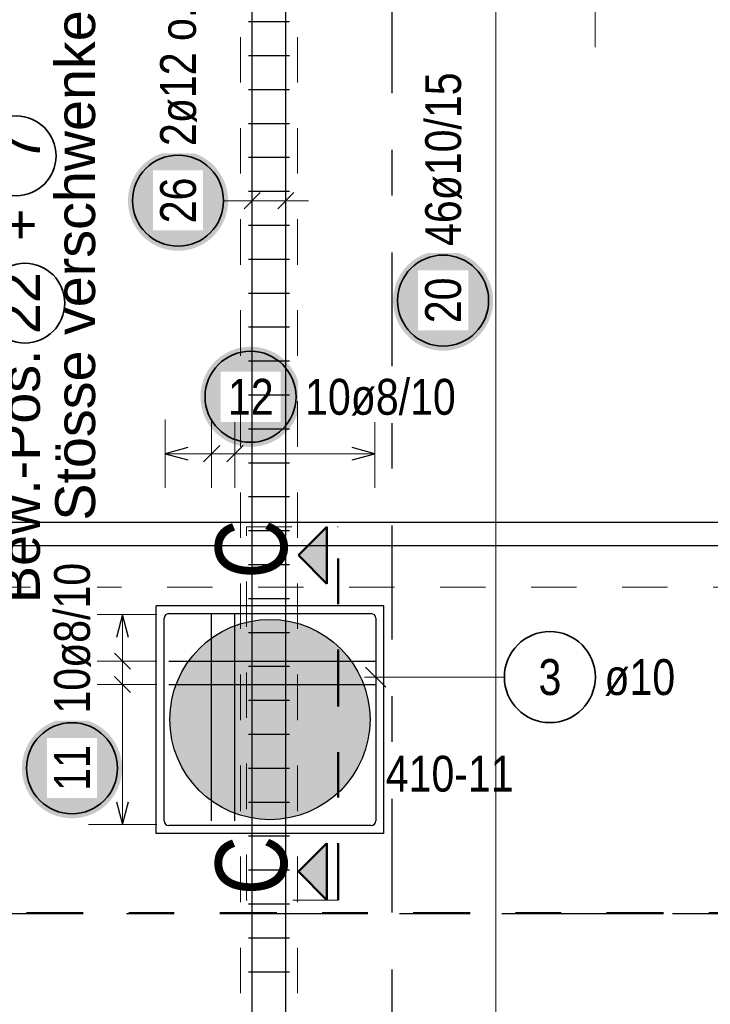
# Model space of a CAD drawing. Header units: millimetres. Extents: x -2.7 to 34.1, y -3.5 to 21.
# Tile 32 of 62: x 6.6 to 8.1, y 11.9 to 14.1. Entities that reach past the tile are written whole.
import ezdxf

# ---------------------------------------------------------------- set-up
doc = ezdxf.new("R2010")
doc.units = ezdxf.units.MM
for name, pattern in [('DASHDOT', [1, 0.5, -0.25, 0, -0.25]), ('DASHDOTX2', [2, 1, -0.5, 0, -0.5]), ('HIDDEN', [0.375, 0.25, -0.125])]:
    doc.linetypes.add(name, pattern=pattern)
doc.layers.add('Achsen', color=7, linetype='Continuous', lineweight=20)
doc.layers.add('Schnittlinien', color=7, linetype='Continuous', lineweight=20)
doc.styles.add('Arial', font='arial.ttf')
doc.styles.add('Arial Narrow', font='ARIALN.TTF')

msp = doc.modelspace()

# ---------------------------------------------------------------- hatches: boundary and pattern name
at = {"lineweight": 25, "true_color": 0xffffff}
for points in [[(7.033376, 13.661963), (7.033309, 13.665802), (7.033108, 13.669636), (7.032773, 13.673461), (7.032305, 13.677272), (7.031705, 13.681064), (7.030972, 13.684833), (7.030109, 13.688574), (7.029115, 13.692283), (7.027992, 13.695955), (7.026742, 13.699585), (7.025366, 13.70317), (7.023866, 13.706704), (7.022243, 13.710184), (7.0205, 13.713605), (7.018639, 13.716963), (7.016661, 13.720254), (7.01457, 13.723474), (7.012368, 13.726619), (7.010057, 13.729686), (7.007641, 13.732669), (7.005122, 13.735567), (7.002503, 13.738375), (6.999788, 13.74109), (6.99698, 13.743709), (6.994083, 13.746228), (6.991099, 13.748644), (6.988032, 13.750955), (6.984887, 13.753157), (6.981667, 13.755248), (6.978376, 13.757226), (6.975018, 13.759087), (6.971597, 13.76083), (6.968117, 13.762453), (6.964583, 13.763953), (6.960998, 13.765329), (6.957368, 13.766579), (6.953696, 13.767702), (6.949987, 13.768695), (6.946246, 13.769559), (6.942477, 13.770292), (6.938685, 13.770892), (6.934874, 13.77136), (6.931049, 13.771695), (6.927215, 13.771896), (6.923376, 13.771963), (6.919537, 13.771896), (6.915703, 13.771695), (6.911878, 13.77136), (6.908067, 13.770892), (6.904275, 13.770292), (6.900506, 13.769559), (6.896765, 13.768695), (6.893056, 13.767702), (6.889384, 13.766579), (6.885754, 13.765329), (6.882169, 13.763953), (6.878635, 13.762453), (6.875155, 13.76083), (6.871734, 13.759087), (6.868376, 13.757226), (6.865085, 13.755248), (6.861865, 13.753157), (6.85872, 13.750955), (6.855653, 13.748644), (6.852669, 13.746228), (6.849772, 13.743709), (6.846964, 13.74109), (6.844249, 13.738375), (6.84163, 13.735567), (6.839111, 13.732669), (6.836695, 13.729686), (6.834384, 13.726619), (6.832182, 13.723474), (6.830091, 13.720254), (6.828113, 13.716963), (6.826252, 13.713605), (6.824509, 13.710184), (6.822886, 13.706704), (6.821386, 13.70317), (6.82001, 13.699585), (6.81876, 13.695955), (6.817637, 13.692283), (6.816643, 13.688574), (6.81578, 13.684833), (6.815047, 13.681064), (6.814447, 13.677272), (6.813979, 13.673461), (6.813644, 13.669636), (6.813443, 13.665802), (6.813376, 13.661963), (6.813443, 13.658124), (6.813644, 13.65429), (6.813979, 13.650465), (6.814447, 13.646654), (6.815047, 13.642862), (6.81578, 13.639093), (6.816643, 13.635351), (6.817637, 13.631643), (6.81876, 13.627971), (6.82001, 13.624341), (6.821386, 13.620756), (6.822886, 13.617222), (6.824509, 13.613742), (6.826252, 13.610321), (6.828113, 13.606963), (6.830091, 13.603672), (6.832182, 13.600452), (6.834384, 13.597306), (6.836695, 13.59424), (6.839111, 13.591256), (6.84163, 13.588358), (6.844249, 13.58555), (6.846964, 13.582835), (6.849772, 13.580217), (6.852669, 13.577698), (6.855653, 13.575282), (6.85872, 13.572971), (6.861865, 13.570769), (6.865085, 13.568678), (6.868376, 13.5667), (6.871734, 13.564839), (6.875155, 13.563095), (6.878635, 13.561473), (6.882169, 13.559973), (6.885754, 13.558597), (6.889384, 13.557347), (6.893056, 13.556224), (6.896765, 13.55523), (6.900506, 13.554367), (6.904275, 13.553634), (6.908067, 13.553033), (6.911878, 13.552565), (6.915703, 13.552231), (6.919537, 13.55203), (6.923376, 13.551963), (6.927215, 13.55203), (6.931049, 13.552231), (6.934874, 13.552565), (6.938685, 13.553033), (6.942477, 13.553634), (6.946246, 13.554367), (6.949987, 13.55523), (6.953696, 13.556224), (6.957368, 13.557347), (6.960998, 13.558597), (6.964583, 13.559973), (6.968117, 13.561473), (6.971597, 13.563095), (6.975018, 13.564839), (6.978376, 13.5667), (6.981667, 13.568678), (6.984887, 13.570769), (6.988032, 13.572971), (6.991099, 13.575282), (6.994083, 13.577698), (6.99698, 13.580217), (6.999788, 13.582835), (7.002503, 13.58555), (7.005122, 13.588358), (7.007641, 13.591256), (7.010057, 13.59424), (7.012368, 13.597306), (7.01457, 13.600452), (7.016661, 13.603672), (7.018639, 13.606963), (7.0205, 13.610321), (7.022243, 13.613742), (7.023866, 13.617222), (7.025366, 13.620756), (7.026742, 13.624341), (7.027992, 13.627971), (7.029115, 13.631643), (7.030109, 13.635351), (7.030972, 13.639093), (7.031705, 13.642862), (7.032305, 13.646654), (7.032773, 13.650465), (7.033108, 13.65429)], [(7.615925, 13.442487), (7.615858, 13.446326), (7.615657, 13.45016), (7.615322, 13.453985), (7.614855, 13.457796), (7.614254, 13.461588), (7.613521, 13.465357), (7.612658, 13.469098), (7.611664, 13.472807), (7.610541, 13.476479), (7.609291, 13.480109), (7.607915, 13.483694), (7.606415, 13.487228), (7.604792, 13.490708), (7.603049, 13.494129), (7.601188, 13.497487), (7.59921, 13.500778), (7.597119, 13.503998), (7.594917, 13.507143), (7.592606, 13.51021), (7.59019, 13.513194), (7.587671, 13.516091), (7.585052, 13.518899), (7.582337, 13.521614), (7.579529, 13.524233), (7.576632, 13.526752), (7.573648, 13.529168), (7.570581, 13.531479), (7.567436, 13.533681), (7.564216, 13.535772), (7.560925, 13.53775), (7.557567, 13.539611), (7.554146, 13.541354), (7.550666, 13.542977), (7.547132, 13.544477), (7.543547, 13.545853), (7.539917, 13.547103), (7.536245, 13.548226), (7.532536, 13.549219), (7.528795, 13.550083), (7.525026, 13.550816), (7.521234, 13.551416), (7.517423, 13.551884), (7.513598, 13.552219), (7.509764, 13.55242), (7.505925, 13.552487), (7.502086, 13.55242), (7.498252, 13.552219), (7.494427, 13.551884), (7.490616, 13.551416), (7.486824, 13.550816), (7.483055, 13.550083), (7.479314, 13.549219), (7.475605, 13.548226), (7.471933, 13.547103), (7.468303, 13.545853), (7.464718, 13.544477), (7.461184, 13.542977), (7.457704, 13.541354), (7.454283, 13.539611), (7.450925, 13.53775), (7.447634, 13.535772), (7.444414, 13.533681), (7.441269, 13.531479), (7.438202, 13.529168), (7.435218, 13.526752), (7.432321, 13.524233), (7.429513, 13.521614), (7.426798, 13.518899), (7.424179, 13.516091), (7.42166, 13.513194), (7.419244, 13.51021), (7.416933, 13.507143), (7.414731, 13.503998), (7.41264, 13.500778), (7.410662, 13.497487), (7.408801, 13.494129), (7.407058, 13.490708), (7.405435, 13.487228), (7.403935, 13.483694), (7.402559, 13.480109), (7.401309, 13.476479), (7.400186, 13.472807), (7.399192, 13.469098), (7.398329, 13.465357), (7.397596, 13.461588), (7.396996, 13.457796), (7.396528, 13.453985), (7.396193, 13.45016), (7.395992, 13.446326), (7.395925, 13.442487), (7.395992, 13.438648), (7.396193, 13.434814), (7.396528, 13.430989), (7.396996, 13.427178), (7.397596, 13.423386), (7.398329, 13.419617), (7.399192, 13.415876), (7.400186, 13.412167), (7.401309, 13.408495), (7.402559, 13.404865), (7.403935, 13.40128), (7.405435, 13.397746), (7.407058, 13.394266), (7.408801, 13.390845), (7.410662, 13.387487), (7.41264, 13.384196), (7.414731, 13.380976), (7.416933, 13.377831), (7.419244, 13.374764), (7.42166, 13.37178), (7.424179, 13.368883), (7.426798, 13.366075), (7.429513, 13.36336), (7.432321, 13.360741), (7.435218, 13.358222), (7.438202, 13.355806), (7.441269, 13.353495), (7.444414, 13.351293), (7.447634, 13.349202), (7.450925, 13.347224), (7.454283, 13.345363), (7.457704, 13.34362), (7.461184, 13.341997), (7.464718, 13.340497), (7.468303, 13.339121), (7.471933, 13.337871), (7.475605, 13.336748), (7.479314, 13.335754), (7.483055, 13.334891), (7.486824, 13.334158), (7.490616, 13.333557), (7.494427, 13.33309), (7.498252, 13.332755), (7.502086, 13.332554), (7.505925, 13.332487), (7.509764, 13.332554), (7.513598, 13.332755), (7.517423, 13.33309), (7.521234, 13.333557), (7.525026, 13.334158), (7.528795, 13.334891), (7.532536, 13.335754), (7.536245, 13.336748), (7.539917, 13.337871), (7.543547, 13.339121), (7.547132, 13.340497), (7.550666, 13.341997), (7.554146, 13.34362), (7.557567, 13.345363), (7.560925, 13.347224), (7.564216, 13.349202), (7.567436, 13.351293), (7.570581, 13.353495), (7.573648, 13.355806), (7.576632, 13.358222), (7.579529, 13.360741), (7.582337, 13.36336), (7.585052, 13.366075), (7.587671, 13.368883), (7.59019, 13.37178), (7.592606, 13.374764), (7.594917, 13.377831), (7.597119, 13.380976), (7.59921, 13.384196), (7.601188, 13.387487), (7.603049, 13.390845), (7.604792, 13.394266), (7.606415, 13.397746), (7.607915, 13.40128), (7.609291, 13.404865), (7.610541, 13.408495), (7.611664, 13.412167), (7.612658, 13.415876), (7.613521, 13.419617), (7.614254, 13.423386), (7.614855, 13.427178), (7.615322, 13.430989), (7.615657, 13.434814)]]:
    msp.add_hatch(color=7, dxfattribs=at).paths.add_polyline_path(points)
at = {"lineweight": 25, "true_color": 0x0000ff}
for points in [[(7.188012, 12.883252), (7.250512, 12.820752), (7.250512, 12.945752)], [(7.188012, 12.18846), (7.250512, 12.12596), (7.250512, 12.25096)]]:
    msp.add_hatch(color=5, dxfattribs=at).paths.add_polyline_path(points)
at = {"lineweight": 25, "true_color": 0xd7ffd7}
msp.add_hatch(color=254, dxfattribs=at).paths.add_polyline_path([(7.345325, 12.522491), (7.345305, 12.525457), (7.345245, 12.528423), (7.345145, 12.531388), (7.345005, 12.534351), (7.344825, 12.537311), (7.344606, 12.54027), (7.344346, 12.543224), (7.344046, 12.546176), (7.343707, 12.549122), (7.343328, 12.552064), (7.34291, 12.555001), (7.342452, 12.557932), (7.341954, 12.560856), (7.341417, 12.563773), (7.340841, 12.566683), (7.340225, 12.569585), (7.339571, 12.572478), (7.338878, 12.575362), (7.338145, 12.578237), (7.337374, 12.581101), (7.336565, 12.583955), (7.335717, 12.586797), (7.334831, 12.589628), (7.333907, 12.592447), (7.332944, 12.595252), (7.331944, 12.598045), (7.330907, 12.600824), (7.329832, 12.603589), (7.32872, 12.606339), (7.327571, 12.609073), (7.326385, 12.611792), (7.325163, 12.614495), (7.323904, 12.617181), (7.32261, 12.61985), (7.321279, 12.622501), (7.319913, 12.625134), (7.318511, 12.627748), (7.317075, 12.630343), (7.315603, 12.632919), (7.314097, 12.635474), (7.312556, 12.638009), (7.310982, 12.640523), (7.309373, 12.643016), (7.307732, 12.645486), (7.306057, 12.647934), (7.304349, 12.65036), (7.302609, 12.652762), (7.300836, 12.65514), (7.299032, 12.657495), (7.297196, 12.659824), (7.295329, 12.662129), (7.29343, 12.664409), (7.291502, 12.666662), (7.289543, 12.66889), (7.287554, 12.671091), (7.285536, 12.673264), (7.283488, 12.675411), (7.281412, 12.677529), (7.279307, 12.67962), (7.277175, 12.681682), (7.275015, 12.683714), (7.272827, 12.685718), (7.270613, 12.687692), (7.268373, 12.689636), (7.266106, 12.691549), (7.263814, 12.693432), (7.261497, 12.695284), (7.259154, 12.697104), (7.256788, 12.698893), (7.254398, 12.700649), (7.251984, 12.702373), (7.249547, 12.704064), (7.247088, 12.705723), (7.244606, 12.707348), (7.242103, 12.708939), (7.239578, 12.710497), (7.237033, 12.71202), (7.234468, 12.713509), (7.231882, 12.714963), (7.229278, 12.716383), (7.226654, 12.717766), (7.224012, 12.719115), (7.221352, 12.720428), (7.218674, 12.721704), (7.21598, 12.722945), (7.213269, 12.724149), (7.210542, 12.725316), (7.2078, 12.726447), (7.205042, 12.72754), (7.20227, 12.728596), (7.199484, 12.729615), (7.196685, 12.730596), (7.193873, 12.731539), (7.191048, 12.732445), (7.188211, 12.733312), (7.185363, 12.73414), (7.182504, 12.734931), (7.179634, 12.735682), (7.176755, 12.736395), (7.173866, 12.737069), (7.170969, 12.737704), (7.168063, 12.7383), (7.165149, 12.738857), (7.162229, 12.739374), (7.159301, 12.739852), (7.156367, 12.74029), (7.153428, 12.740689), (7.150484, 12.741048), (7.147534, 12.741367), (7.144581, 12.741647), (7.141625, 12.741886), (7.138665, 12.742086), (7.135703, 12.742246), (7.132739, 12.742366), (7.129774, 12.742446), (7.126808, 12.742486), (7.123842, 12.742486), (7.120876, 12.742446), (7.117911, 12.742366), (7.114947, 12.742246), (7.111985, 12.742086), (7.109025, 12.741886), (7.106069, 12.741647), (7.103116, 12.741367), (7.100167, 12.741048), (7.097222, 12.740689), (7.094283, 12.74029), (7.091349, 12.739852), (7.088421, 12.739374), (7.085501, 12.738857), (7.082587, 12.7383), (7.079681, 12.737704), (7.076784, 12.737069), (7.073895, 12.736395), (7.071016, 12.735682), (7.068146, 12.734931), (7.065287, 12.73414), (7.062439, 12.733312), (7.059602, 12.732445), (7.056777, 12.731539), (7.053965, 12.730596), (7.051166, 12.729615), (7.04838, 12.728596), (7.045608, 12.72754), (7.04285, 12.726447), (7.040108, 12.725316), (7.037381, 12.724149), (7.03467, 12.722945), (7.031976, 12.721704), (7.029298, 12.720428), (7.026638, 12.719115), (7.023996, 12.717766), (7.021373, 12.716383), (7.018768, 12.714963), (7.016182, 12.713509), (7.013617, 12.71202), (7.011072, 12.710497), (7.008547, 12.708939), (7.006044, 12.707348), (7.003562, 12.705723), (7.001103, 12.704064), (6.998666, 12.702373), (6.996252, 12.700649), (6.993862, 12.698893), (6.991496, 12.697104), (6.989154, 12.695284), (6.986836, 12.693432), (6.984544, 12.691549), (6.982277, 12.689636), (6.980037, 12.687692), (6.977823, 12.685718), (6.975635, 12.683714), (6.973475, 12.681682), (6.971343, 12.67962), (6.969238, 12.677529), (6.967162, 12.675411), (6.965114, 12.673264), (6.963096, 12.671091), (6.961107, 12.66889), (6.959148, 12.666662), (6.95722, 12.664409), (6.955322, 12.662129), (6.953454, 12.659824), (6.951618, 12.657495), (6.949814, 12.65514), (6.948041, 12.652762), (6.946301, 12.65036), (6.944593, 12.647934), (6.942918, 12.645486), (6.941277, 12.643016), (6.939668, 12.640523), (6.938094, 12.638009), (6.936553, 12.635474), (6.935047, 12.632919), (6.933576, 12.630343), (6.932139, 12.627748), (6.930737, 12.625134), (6.929371, 12.622501), (6.92804, 12.61985), (6.926746, 12.617181), (6.925487, 12.614495), (6.924265, 12.611792), (6.923079, 12.609073), (6.92193, 12.606339), (6.920818, 12.603589), (6.919743, 12.600824), (6.918706, 12.598045), (6.917706, 12.595252), (6.916744, 12.592447), (6.915819, 12.589628), (6.914933, 12.586797), (6.914085, 12.583955), (6.913276, 12.581101), (6.912505, 12.578237), (6.911773, 12.575362), (6.911079, 12.572478), (6.910425, 12.569585), (6.909809, 12.566683), (6.909233, 12.563773), (6.908696, 12.560856), (6.908198, 12.557932), (6.90774, 12.555001), (6.907322, 12.552064), (6.906943, 12.549122), (6.906604, 12.546176), (6.906304, 12.543224), (6.906045, 12.54027), (6.905825, 12.537311), (6.905645, 12.534351), (6.905505, 12.531388), (6.905405, 12.528423), (6.905345, 12.525457), (6.905325, 12.522491), (6.905345, 12.519525), (6.905405, 12.516559), (6.905505, 12.513595), (6.905645, 12.510632), (6.905825, 12.507671), (6.906045, 12.504713), (6.906304, 12.501758), (6.906604, 12.498807), (6.906943, 12.49586), (6.907322, 12.492918), (6.90774, 12.489981), (6.908198, 12.48705), (6.908696, 12.484126), (6.909233, 12.481209), (6.909809, 12.478299), (6.910425, 12.475397), (6.911079, 12.472504), (6.911773, 12.46962), (6.912505, 12.466746), (6.913276, 12.463881), (6.914085, 12.461028), (6.914933, 12.458185), (6.915819, 12.455354), (6.916744, 12.452536), (6.917706, 12.44973), (6.918706, 12.446937), (6.919743, 12.444158), (6.920818, 12.441393), (6.92193, 12.438643), (6.923079, 12.435909), (6.924265, 12.43319), (6.925487, 12.430487), (6.926746, 12.427801), (6.92804, 12.425132), (6.929371, 12.422481), (6.930737, 12.419848), (6.932139, 12.417234), (6.933576, 12.414639), (6.935047, 12.412063), (6.936553, 12.409508), (6.938094, 12.406973), (6.939668, 12.404459), (6.941277, 12.401967), (6.942918, 12.399496), (6.944593, 12.397048), (6.946301, 12.394622), (6.948041, 12.39222), (6.949814, 12.389842), (6.951618, 12.387488), (6.953454, 12.385158), (6.955322, 12.382853), (6.95722, 12.380574), (6.959148, 12.37832), (6.961107, 12.376092), (6.963096, 12.373892), (6.965114, 12.371718), (6.967162, 12.369571), (6.969238, 12.367453), (6.971343, 12.365362), (6.973475, 12.363301), (6.975635, 12.361268), (6.977823, 12.359264), (6.980037, 12.35729), (6.982277, 12.355346), (6.984544, 12.353433), (6.986836, 12.35155), (6.989154, 12.349698), (6.991496, 12.347878), (6.993862, 12.34609), (6.996252, 12.344333), (6.998666, 12.342609), (7.001103, 12.340918), (7.003562, 12.339259), (7.006044, 12.337634), (7.008547, 12.336043), (7.011072, 12.334485), (7.013617, 12.332962), (7.016182, 12.331473), (7.018768, 12.330019), (7.021373, 12.3286), (7.023996, 12.327216), (7.026638, 12.325867), (7.029298, 12.324555), (7.031976, 12.323278), (7.03467, 12.322037), (7.037381, 12.320833), (7.040108, 12.319666), (7.04285, 12.318535), (7.045608, 12.317442), (7.04838, 12.316386), (7.051166, 12.315367), (7.053965, 12.314386), (7.056777, 12.313443), (7.059602, 12.312538), (7.062439, 12.311671), (7.065287, 12.310842), (7.068146, 12.310052), (7.071016, 12.3093), (7.073895, 12.308587), (7.076784, 12.307913), (7.079681, 12.307278), (7.082587, 12.306682), (7.085501, 12.306126), (7.088421, 12.305608), (7.091349, 12.305131), (7.094283, 12.304692), (7.097222, 12.304293), (7.100167, 12.303934), (7.103116, 12.303615), (7.106069, 12.303335), (7.109025, 12.303096), (7.111985, 12.302896), (7.114947, 12.302736), (7.117911, 12.302616), (7.120876, 12.302536), (7.123842, 12.302496), (7.126808, 12.302496), (7.129774, 12.302536), (7.132739, 12.302616), (7.135703, 12.302736), (7.138665, 12.302896), (7.141625, 12.303096), (7.144581, 12.303335), (7.147534, 12.303615), (7.150484, 12.303934), (7.153428, 12.304293), (7.156367, 12.304692), (7.159301, 12.305131), (7.162229, 12.305608), (7.165149, 12.306126), (7.168063, 12.306682), (7.170969, 12.307278), (7.173866, 12.307913), (7.176755, 12.308587), (7.179634, 12.3093), (7.182504, 12.310052), (7.185363, 12.310842), (7.188211, 12.311671), (7.191048, 12.312538), (7.193873, 12.313443), (7.196685, 12.314386), (7.199484, 12.315367), (7.20227, 12.316386), (7.205042, 12.317442), (7.2078, 12.318535), (7.210542, 12.319666), (7.213269, 12.320833), (7.21598, 12.322037), (7.218674, 12.323278), (7.221352, 12.324555), (7.224012, 12.325867), (7.226654, 12.327216), (7.229278, 12.3286), (7.231882, 12.330019), (7.234468, 12.331473), (7.237033, 12.332962), (7.239578, 12.334485), (7.242103, 12.336043), (7.244606, 12.337634), (7.247088, 12.339259), (7.249547, 12.340918), (7.251984, 12.342609), (7.254398, 12.344333), (7.256788, 12.34609), (7.259154, 12.347878), (7.261497, 12.349698), (7.263814, 12.35155), (7.266106, 12.353433), (7.268373, 12.355346), (7.270613, 12.35729), (7.272827, 12.359264), (7.275015, 12.361268), (7.277175, 12.363301), (7.279307, 12.365362), (7.281412, 12.367453), (7.283488, 12.369571), (7.285536, 12.371718), (7.287554, 12.373892), (7.289543, 12.376092), (7.291502, 12.37832), (7.29343, 12.380574), (7.295329, 12.382853), (7.297196, 12.385158), (7.299032, 12.387488), (7.300836, 12.389842), (7.302609, 12.39222), (7.304349, 12.394622), (7.306057, 12.397048), (7.307732, 12.399496), (7.309373, 12.401967), (7.310982, 12.404459), (7.312556, 12.406973), (7.314097, 12.409508), (7.315603, 12.412063), (7.317075, 12.414639), (7.318511, 12.417234), (7.319913, 12.419848), (7.321279, 12.422481), (7.32261, 12.425132), (7.323904, 12.427801), (7.325163, 12.430487), (7.326385, 12.43319), (7.327571, 12.435909), (7.32872, 12.438643), (7.329832, 12.441393), (7.330907, 12.444158), (7.331944, 12.446937), (7.332944, 12.44973), (7.333907, 12.452536), (7.334831, 12.455354), (7.335717, 12.458185), (7.336565, 12.461028), (7.337374, 12.463881), (7.338145, 12.466746), (7.338878, 12.46962), (7.339571, 12.472504), (7.340225, 12.475397), (7.340841, 12.478299), (7.341417, 12.481209), (7.341954, 12.484126), (7.342452, 12.48705), (7.34291, 12.489981), (7.343328, 12.492918), (7.343707, 12.49586), (7.344046, 12.498807), (7.344346, 12.501758), (7.344606, 12.504713), (7.344825, 12.507671), (7.345005, 12.510632), (7.345145, 12.513595), (7.345245, 12.516559), (7.345305, 12.519525)])
at = {"layer": 'Achsen', "lineweight": 25, "true_color": 0xffffff}
for points in [[(7.192737, 13.231269), (7.19267, 13.235108), (7.192469, 13.238942), (7.192135, 13.242767), (7.191667, 13.246578), (7.191066, 13.250371), (7.190334, 13.25414), (7.18947, 13.257881), (7.188476, 13.261589), (7.187354, 13.265261), (7.186104, 13.268891), (7.184728, 13.272476), (7.183227, 13.27601), (7.181605, 13.27949), (7.179862, 13.282911), (7.178, 13.286269), (7.176023, 13.28956), (7.173932, 13.29278), (7.171729, 13.295926), (7.169419, 13.298992), (7.167002, 13.301976), (7.164483, 13.304874), (7.161865, 13.307682), (7.15915, 13.310397), (7.156342, 13.313015), (7.153444, 13.315534), (7.15046, 13.31795), (7.147394, 13.320261), (7.144249, 13.322463), (7.141029, 13.324555), (7.137737, 13.326532), (7.134379, 13.328393), (7.130958, 13.330137), (7.127478, 13.331759), (7.123944, 13.333259), (7.12036, 13.334635), (7.116729, 13.335885), (7.113058, 13.337008), (7.109349, 13.338002), (7.105608, 13.338865), (7.101839, 13.339598), (7.098046, 13.340199), (7.094236, 13.340667), (7.090411, 13.341001), (7.086576, 13.341202), (7.082737, 13.341269), (7.078898, 13.341202), (7.075064, 13.341001), (7.071239, 13.340667), (7.067428, 13.340199), (7.063636, 13.339598), (7.059867, 13.338865), (7.056126, 13.338002), (7.052417, 13.337008), (7.048746, 13.335885), (7.045115, 13.334635), (7.041531, 13.333259), (7.037996, 13.331759), (7.034517, 13.330137), (7.031096, 13.328393), (7.027737, 13.326532), (7.024446, 13.324555), (7.021226, 13.322463), (7.018081, 13.320261), (7.015015, 13.31795), (7.012031, 13.315534), (7.009133, 13.313015), (7.006325, 13.310397), (7.00361, 13.307682), (7.000991, 13.304874), (6.998473, 13.301976), (6.996056, 13.298992), (6.993746, 13.295926), (6.991543, 13.29278), (6.989452, 13.28956), (6.987475, 13.286269), (6.985613, 13.282911), (6.98387, 13.27949), (6.982247, 13.27601), (6.980747, 13.272476), (6.979371, 13.268891), (6.978121, 13.265261), (6.976999, 13.261589), (6.976005, 13.257881), (6.975141, 13.25414), (6.974409, 13.250371), (6.973808, 13.246578), (6.97334, 13.242767), (6.973005, 13.238942), (6.972804, 13.235108), (6.972737, 13.231269), (6.972804, 13.22743), (6.973005, 13.223596), (6.97334, 13.219771), (6.973808, 13.21596), (6.974409, 13.212168), (6.975141, 13.208399), (6.976005, 13.204658), (6.976999, 13.200949), (6.978121, 13.197277), (6.979371, 13.193647), (6.980747, 13.190063), (6.982247, 13.186528), (6.98387, 13.183048), (6.985613, 13.179627), (6.987475, 13.176269), (6.989452, 13.172978), (6.991543, 13.169758), (6.993746, 13.166613), (6.996056, 13.163546), (6.998473, 13.160563), (7.000991, 13.157665), (7.00361, 13.154857), (7.006325, 13.152142), (7.009133, 13.149523), (7.012031, 13.147004), (7.015015, 13.144588), (7.018081, 13.142277), (7.021226, 13.140075), (7.024446, 13.137984), (7.027737, 13.136006), (7.031096, 13.134145), (7.034517, 13.132402), (7.037996, 13.130779), (7.041531, 13.129279), (7.045115, 13.127903), (7.048746, 13.126653), (7.052417, 13.12553), (7.056126, 13.124537), (7.059867, 13.123673), (7.063636, 13.12294), (7.067428, 13.12234), (7.071239, 13.121872), (7.075064, 13.121537), (7.078898, 13.121336), (7.082737, 13.121269), (7.086576, 13.121336), (7.090411, 13.121537), (7.094236, 13.121872), (7.098046, 13.12234), (7.101839, 13.12294), (7.105608, 13.123673), (7.109349, 13.124537), (7.113058, 13.12553), (7.116729, 13.126653), (7.12036, 13.127903), (7.123944, 13.129279), (7.127478, 13.130779), (7.130958, 13.132402), (7.134379, 13.134145), (7.137737, 13.136006), (7.141029, 13.137984), (7.144249, 13.140075), (7.147394, 13.142277), (7.15046, 13.144588), (7.153444, 13.147004), (7.156342, 13.149523), (7.15915, 13.152142), (7.161865, 13.154857), (7.164483, 13.157665), (7.167002, 13.160563), (7.169419, 13.163546), (7.171729, 13.166613), (7.173932, 13.169758), (7.176023, 13.172978), (7.178, 13.176269), (7.179862, 13.179627), (7.181605, 13.183048), (7.183227, 13.186528), (7.184728, 13.190063), (7.186104, 13.193647), (7.187354, 13.197277), (7.188476, 13.200949), (7.18947, 13.204658), (7.190334, 13.208399), (7.191066, 13.212168), (7.191667, 13.21596), (7.192135, 13.219771), (7.192469, 13.223596)], [(6.800358, 12.415547), (6.800291, 12.419386), (6.80009, 12.423221), (6.799756, 12.427046), (6.799288, 12.430856), (6.798687, 12.434649), (6.797955, 12.438418), (6.797091, 12.442159), (6.796097, 12.445868), (6.794975, 12.449539), (6.793725, 12.45317), (6.792349, 12.456754), (6.790848, 12.460288), (6.789226, 12.463768), (6.787483, 12.467189), (6.785621, 12.470547), (6.783644, 12.473839), (6.781553, 12.477059), (6.77935, 12.480204), (6.77704, 12.48327), (6.774623, 12.486254), (6.772104, 12.489152), (6.769486, 12.49196), (6.766771, 12.494675), (6.763963, 12.497293), (6.761065, 12.499812), (6.758081, 12.502229), (6.755015, 12.504539), (6.75187, 12.506742), (6.74865, 12.508833), (6.745358, 12.51081), (6.742, 12.512672), (6.738579, 12.514415), (6.735099, 12.516037), (6.731565, 12.517538), (6.727981, 12.518914), (6.72435, 12.520164), (6.720679, 12.521286), (6.71697, 12.52228), (6.713229, 12.523144), (6.70946, 12.523876), (6.705667, 12.524477), (6.701857, 12.524945), (6.698032, 12.525279), (6.694197, 12.52548), (6.690358, 12.525547), (6.686519, 12.52548), (6.682685, 12.525279), (6.67886, 12.524945), (6.675049, 12.524477), (6.671257, 12.523876), (6.667488, 12.523144), (6.663747, 12.52228), (6.660038, 12.521286), (6.656367, 12.520164), (6.652736, 12.518914), (6.649152, 12.517538), (6.645617, 12.516037), (6.642138, 12.514415), (6.638717, 12.512672), (6.635358, 12.51081), (6.632067, 12.508833), (6.628847, 12.506742), (6.625702, 12.504539), (6.622636, 12.502229), (6.619652, 12.499812), (6.616754, 12.497293), (6.613946, 12.494675), (6.611231, 12.49196), (6.608612, 12.489152), (6.606094, 12.486254), (6.603677, 12.48327), (6.601367, 12.480204), (6.599164, 12.477059), (6.597073, 12.473839), (6.595096, 12.470547), (6.593234, 12.467189), (6.591491, 12.463768), (6.589868, 12.460288), (6.588368, 12.456754), (6.586992, 12.45317), (6.585742, 12.449539), (6.58462, 12.445868), (6.583626, 12.442159), (6.582762, 12.438418), (6.58203, 12.434649), (6.581429, 12.430856), (6.580961, 12.427046), (6.580626, 12.423221), (6.580425, 12.419386), (6.580358, 12.415547), (6.580425, 12.411708), (6.580626, 12.407874), (6.580961, 12.404049), (6.581429, 12.400238), (6.58203, 12.396446), (6.582762, 12.392677), (6.583626, 12.388936), (6.58462, 12.385227), (6.585742, 12.381556), (6.586992, 12.377925), (6.588368, 12.374341), (6.589868, 12.370806), (6.591491, 12.367327), (6.593234, 12.363906), (6.595096, 12.360547), (6.597073, 12.357256), (6.599164, 12.354036), (6.601367, 12.350891), (6.603677, 12.347825), (6.606094, 12.344841), (6.608612, 12.341943), (6.611231, 12.339135), (6.613946, 12.33642), (6.616754, 12.333801), (6.619652, 12.331283), (6.622636, 12.328866), (6.625702, 12.326556), (6.628847, 12.324353), (6.632067, 12.322262), (6.635358, 12.320285), (6.638717, 12.318423), (6.642138, 12.31668), (6.645617, 12.315057), (6.649152, 12.313557), (6.652736, 12.312181), (6.656367, 12.310931), (6.660038, 12.309809), (6.663747, 12.308815), (6.667488, 12.307951), (6.671257, 12.307219), (6.675049, 12.306618), (6.67886, 12.30615), (6.682685, 12.305815), (6.686519, 12.305614), (6.690358, 12.305547), (6.694197, 12.305614), (6.698032, 12.305815), (6.701857, 12.30615), (6.705667, 12.306618), (6.70946, 12.307219), (6.713229, 12.307951), (6.71697, 12.308815), (6.720679, 12.309809), (6.72435, 12.310931), (6.727981, 12.312181), (6.731565, 12.313557), (6.735099, 12.315057), (6.738579, 12.31668), (6.742, 12.318423), (6.745358, 12.320285), (6.74865, 12.322262), (6.75187, 12.324353), (6.755015, 12.326556), (6.758081, 12.328866), (6.761065, 12.331283), (6.763963, 12.333801), (6.766771, 12.33642), (6.769486, 12.339135), (6.772104, 12.341943), (6.774623, 12.344841), (6.77704, 12.347825), (6.77935, 12.350891), (6.781553, 12.354036), (6.783644, 12.357256), (6.785621, 12.360547), (6.787483, 12.363906), (6.789226, 12.367327), (6.790848, 12.370806), (6.792349, 12.374341), (6.793725, 12.377925), (6.794975, 12.381556), (6.796097, 12.385227), (6.797091, 12.388936), (6.797955, 12.392677), (6.798687, 12.396446), (6.799288, 12.400238), (6.799756, 12.404049), (6.80009, 12.407874)]]:
    msp.add_hatch(color=7, dxfattribs=at).paths.add_polyline_path(points)

# ---------------------------------------------------------------- linework, layer by layer
at = {"color": 3, "linetype": 'Continuous', "lineweight": 25, "ltscale": 2}
for p, q in [((7.160373, 11.715165), (7.160373, 14.540165)), ((7.078373, 14.055321), (7.168373, 14.055321)), ((7.078373, 13.980796), (7.168373, 13.980796)), ((7.078373, 13.906271), (7.168373, 13.906271)), ((7.078373, 13.831746), (7.168373, 13.831746)), ((7.078373, 13.757221), (7.168373, 13.757221)), ((7.10405, 13.67964), (7.068695, 13.644285)), ((7.078373, 13.682697), (7.168373, 13.682697)), ((7.17805, 13.67964), (7.142695, 13.644285)), ((7.078373, 13.608172), (7.168373, 13.608172)), ((7.078373, 13.533647), (7.168373, 13.533647)), ((7.078373, 13.459122), (7.168373, 13.459122)), ((7.078373, 13.384597), (7.168373, 13.384597)), ((7.078373, 13.310072), (7.168373, 13.310072)), ((7.078373, 13.161023), (7.168373, 13.161023)), ((7.078373, 13.086498), (7.168373, 13.086498)), ((7.078373, 13.011973), (7.168373, 13.011973)), ((5.448373, 12.955822), (9.248373, 12.955822)), ((7.078373, 12.937448), (7.168373, 12.937448)), ((7.078373, 12.862923), (7.168373, 12.862923)), ((7.078373, 12.788398), (7.168373, 12.788398)), ((7.078373, 12.713873), (7.168373, 12.713873)), ((7.078373, 12.639349), (7.168373, 12.639349)), ((7.078373, 12.564824), (7.168373, 12.564824)), ((7.078373, 12.490299), (7.168373, 12.490299)), ((7.078373, 12.415774), (7.168373, 12.415774)), ((7.078373, 12.341249), (7.168373, 12.341249)), ((7.078373, 12.266724), (7.168373, 12.266724)), ((7.078373, 12.192199), (7.168373, 12.192199)), ((7.078373, 12.117675), (7.168373, 12.117675)), ((7.078373, 12.04315), (7.168373, 12.04315)), ((7.078373, 11.968625), (7.168373, 11.968625))]:
    msp.add_line(p, q, dxfattribs=at)
at = {"color": 7, "linetype": 'HIDDEN', "lineweight": 18, "ltscale": 0.25}
msp.add_line((7.185873, 11.121351), (7.185873, 14.53497), dxfattribs=at)
at = {"color": 5, "linetype": 'Continuous', "lineweight": 18, "ltscale": 2}
for p, q in [((7.621602, 11.148851), (7.621602, 14.50247)), ((7.840252, 13.999445), (7.840252, 14.149445)), ((7.086373, 13.736963), (7.086373, 13.586963)), ((7.160373, 13.736963), (7.160373, 13.586963)), ((7.023376, 13.661963), (7.036373, 13.661963)), ((7.036373, 13.661963), (7.210373, 13.661963))]:
    msp.add_line(p, q, dxfattribs=at)
at = {"color": 9, "linetype": 'HIDDEN', "lineweight": 0, "ltscale": 0.25}
for p, q in [((7.07374, 12.12596), (7.07374, 12.945752)), ((7.07374, 12.945752), (7.275512, 12.945752)), ((7.275512, 12.12596), (7.07374, 12.12596))]:
    msp.add_line(p, q, dxfattribs=at)
at = {"color": 4, "linetype": 'Continuous', "lineweight": 50}
for p, q in [((7.250512, 12.945752), (7.188012, 12.883252)), ((7.250512, 12.820752), (7.250512, 12.945752)), ((7.188012, 12.883252), (7.250512, 12.820752)), ((7.250512, 12.25096), (7.188012, 12.18846)), ((7.250512, 12.12596), (7.250512, 12.25096)), ((7.188012, 12.18846), (7.250512, 12.12596))]:
    msp.add_line(p, q, dxfattribs=at)
at = {"color": 4, "linetype": 'DASHDOT', "lineweight": 50, "ltscale": 0.25}
msp.add_line((7.275512, 12.12596), (7.275512, 12.945752), dxfattribs=at)
at = {"color": 2, "linetype": 'Continuous', "lineweight": 35}
for centre in [(6.567719, 13.760488), (6.586978, 13.436925)]:
    msp.add_circle(centre, 0.0875, dxfattribs=at)
at = {"color": 2, "linetype": 'Continuous', "lineweight": 35, "ltscale": 2}
for centre in [(6.923376, 13.661963), (7.505925, 13.442487)]:
    msp.add_circle(centre, 0.1, dxfattribs=at)
at = {"layer": 'Achsen', "color": 3, "linetype": 'DASHDOTX2', "lineweight": 25, "ltscale": 0.25}
for p, q in [((7.393394, 19.548436), (7.393394, 9.244803)), ((1.634894, 12.09635), (12.794115, 12.09635))]:
    msp.add_line(p, q, dxfattribs=at)
at = {"layer": 'Achsen', "color": 5, "linetype": 'Continuous', "lineweight": 18, "ltscale": 2}
for p, q in [((6.894825, 13.181269), (6.894825, 13.031269)), ((6.997269, 13.181269), (6.997269, 13.031269)), ((7.048492, 13.181269), (7.048492, 13.031269)), ((7.355825, 13.031269), (7.355825, 13.181269)), ((6.894825, 13.106269), (7.355825, 13.106269)), ((6.876471, 12.752991), (6.726471, 12.752991)), ((6.801471, 12.752991), (6.801471, 12.291992)), ((6.876471, 12.650547), (6.726471, 12.650547)), ((7.640533, 12.615714), (7.332825, 12.615714)), ((6.876471, 12.599325), (6.726471, 12.599325)), ((6.726471, 12.291992), (6.876471, 12.291992))]:
    msp.add_line(p, q, dxfattribs=at)
at = {"layer": 'Achsen', "color": 3, "linetype": 'Continuous', "lineweight": 25, "ltscale": 2}
for p, q in [((6.944825, 13.119667), (6.894825, 13.106269)), ((6.894825, 13.106269), (6.944825, 13.092872)), ((7.014947, 13.123947), (6.979592, 13.088592)), ((7.066169, 13.123947), (7.030814, 13.088592)), ((7.355825, 13.106269), (7.305825, 13.119667)), ((7.305825, 13.092872), (7.355825, 13.106269)), ((6.801471, 12.752991), (6.788074, 12.702991)), ((6.814869, 12.702991), (6.801471, 12.752991)), ((6.892825, 12.299991), (6.892825, 12.744991)), ((6.902825, 12.754991), (7.347825, 12.754991)), ((6.997269, 12.299991), (6.997269, 12.754991)), ((7.048492, 12.299991), (7.048492, 12.754991)), ((7.292825, 12.754991), (7.347825, 12.754991)), ((7.357825, 12.744991), (7.357825, 12.299991)), ((7.357825, 12.744991), (7.357825, 12.689991)), ((6.819149, 12.632869), (6.783793, 12.668224)), ((6.902825, 12.650547), (7.357825, 12.650547)), ((7.335728, 12.637811), (7.379922, 12.593617)), ((6.819149, 12.581647), (6.783793, 12.617002)), ((6.902825, 12.599325), (7.357825, 12.599325)), ((6.788074, 12.341992), (6.801471, 12.291992)), ((6.801471, 12.291992), (6.814869, 12.341992)), ((7.347825, 12.289991), (6.902825, 12.289991))]:
    msp.add_line(p, q, dxfattribs=at)
at = {"layer": 'Achsen', "color": 9, "linetype": 'HIDDEN', "lineweight": 0, "ltscale": 0.25}
msp.add_line((12.799198, 12.813358), (2.340213, 12.813358), dxfattribs=at)
at = {"layer": 'Achsen', "color": 3, "linetype": 'Continuous', "lineweight": 25}
for p, q in [((7.375325, 12.772491), (6.875325, 12.772491)), ((6.875325, 12.272491), (6.875325, 12.772491)), ((7.375325, 12.272491), (7.375325, 12.772491)), ((7.375325, 12.272491), (6.875325, 12.272491))]:
    msp.add_line(p, q, dxfattribs=at)
at = {"layer": 'Achsen', "color": 4, "linetype": 'DASHDOT', "lineweight": 50, "ltscale": 0.25}
msp.add_line((2.340213, 12.097121), (12.799198, 12.097121), dxfattribs=at)
at = {"layer": 'Achsen', "color": 2, "linetype": 'Continuous', "lineweight": 35, "ltscale": 2}
for centre in [(7.082737, 13.231269), (7.740533, 12.615714), (6.690358, 12.415547)]:
    msp.add_circle(centre, 0.1, dxfattribs=at)
at = {"layer": 'Achsen', "color": 3, "linetype": 'Continuous', "lineweight": 25, "ltscale": 2}
for centre, start, end in [((6.902825, 12.744991), 90, 180), ((7.347825, 12.744991), 0, 90), ((7.347825, 12.744991), 0, 90), ((6.902825, 12.299991), 180, 270), ((7.347825, 12.299991), 270, 0)]:
    msp.add_arc(centre, 0.01, start, end, dxfattribs=at)
at = {"layer": 'Schnittlinien', "color": 3, "linetype": 'Continuous', "lineweight": 25}
msp.add_circle((7.125325, 12.522491), 0.22, dxfattribs=at)

# ---------------------------------------------------------------- texts
at = {"color": 4, "lineweight": 50, "style": 'Arial'}
for s, p in [('Stösse verschwenken', (6.741056, 12.959283)), ('Bew.-Pos. 22  +   7', (6.61972, 12.778242))]:
    msp.add_text(s, height=0.0875, rotation=90, dxfattribs=at).set_placement(p)
at = {"color": 1, "lineweight": 70, "style": 'Arial Narrow'}
for p in [(7.163012, 12.831502), (7.163012, 12.13671)]:
    msp.add_text('C', height=0.1575, rotation=90, dxfattribs=at).set_placement(p)
at = {"color": 2, "lineweight": 35, "style": 'Arial Narrow'}
msp.add_text('410-11', height=0.07875, dxfattribs=at).set_placement((7.380081, 12.364128))
at = {"color": 2, "lineweight": 35, "char_height": 0.07875, "attachment_point": 1, "rotation": 90, "line_spacing_factor": 0.9, "style": 'Arial Narrow', "bg_fill": 3, "box_fill_scale": 1.2, "bg_fill_color": 256, "bg_fill_true_color": 13158600, "bg_fill_transparency": 0}
for s, insert in [('2ø12 o. + u.', (6.884001, 13.781963)), ('46ø10/15', (7.46655, 13.562487))]:
    msp.add_mtext(s, dxfattribs=dict(at, insert=insert))
at = {"layer": 'Achsen', "color": 2, "lineweight": 35, "char_height": 0.07875, "attachment_point": 1, "line_spacing_factor": 0.9, "style": 'Arial Narrow'}
for s, insert in [('3', (7.715726, 12.655089)), ('ø10', (7.860533, 12.655089))]:
    msp.add_mtext(s, dxfattribs=dict(at, insert=insert))

# ---------------------------------------------------------------- next in the draw order: texts
at = {"color": 2, "lineweight": 35, "char_height": 0.07875, "attachment_point": 1, "rotation": 90, "line_spacing_factor": 0.9, "style": 'Arial Narrow', "bg_fill": 3, "box_fill_scale": 1.2, "bg_fill_color": 256, "bg_fill_true_color": 13158600, "bg_fill_transparency": 0}
for s, insert in [('26', (6.884001, 13.61235)), ('20', (7.46655, 13.392874))]:
    msp.add_mtext(s, dxfattribs=dict(at, insert=insert))
at = {"layer": 'Achsen', "color": 2, "lineweight": 35, "char_height": 0.07875, "attachment_point": 1, "line_spacing_factor": 0.9, "style": 'Arial Narrow', "bg_fill": 3, "box_fill_scale": 1.2, "bg_fill_color": 256, "bg_fill_true_color": 13158600, "bg_fill_transparency": 0}
for s, insert in [('12', (7.033125, 13.270644)), ('10ø8/10', (7.202737, 13.270644))]:
    msp.add_mtext(s, dxfattribs=dict(at, insert=insert))
at = {"layer": 'Achsen', "color": 2, "lineweight": 35, "char_height": 0.07875, "attachment_point": 1, "rotation": 90, "line_spacing_factor": 0.9, "style": 'Arial Narrow', "bg_fill": 3, "box_fill_scale": 1.2, "bg_fill_color": 256, "bg_fill_true_color": 13158600, "bg_fill_transparency": 0}
for s, insert in [('10ø8/10', (6.650983, 12.535547)), ('11', (6.650983, 12.365935))]:
    msp.add_mtext(s, dxfattribs=dict(at, insert=insert))

# ---------------------------------------------------------------- next in the draw order: linework, layer by layer
at = {"color": 7, "linetype": 'HIDDEN', "lineweight": 18, "ltscale": 0.25}
msp.add_line((7.060873, 11.121351), (7.060873, 14.53497), dxfattribs=at)
at = {"color": 3, "linetype": 'Continuous', "lineweight": 25, "ltscale": 2}
for p, q in [((7.086373, 11.715165), (7.086373, 14.540165)), ((7.078373, 13.235547), (7.168373, 13.235547)), ((5.448373, 12.904864), (9.248373, 12.904864))]:
    msp.add_line(p, q, dxfattribs=at)

doc.saveas('drawing.dxf')
